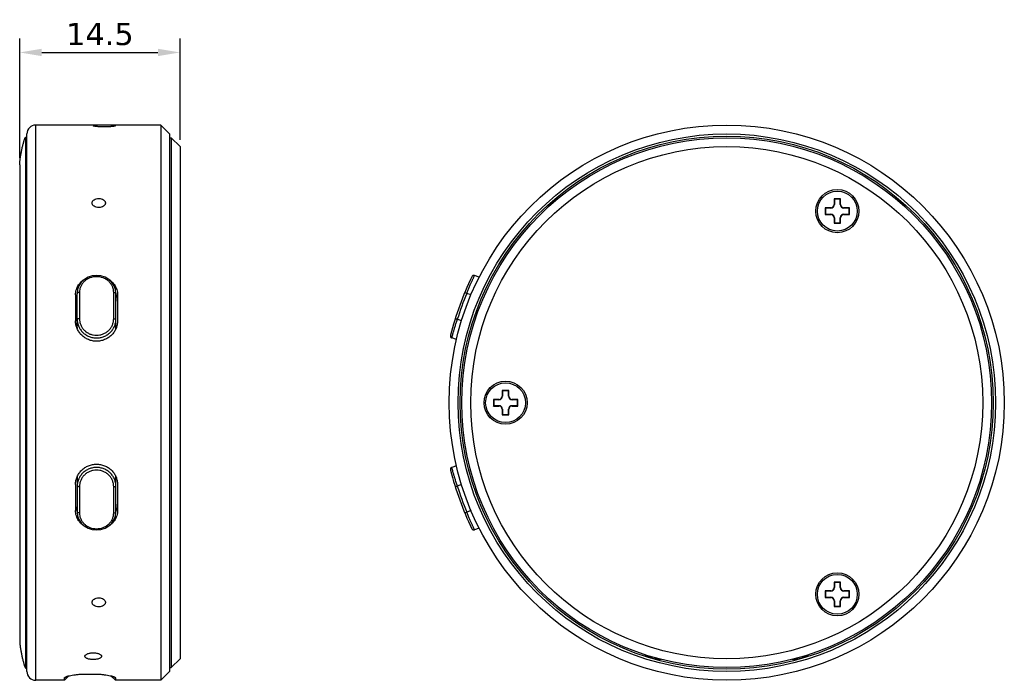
# Model space of a CAD drawing. Header units: millimetres. Extents: x 142 to 332, y 223 to 318.
# Tile 2 of 2: x 243 to 332, y 258 to 318. Entities that reach past the tile are written whole.
import ezdxf

# ---------------------------------------------------------------- set-up
doc = ezdxf.new("R2010")
doc.units = ezdxf.units.MM
doc.header["$LTSCALE"] = 30.734
doc.header["$PDMODE"] = 3
doc.header["$PDSIZE"] = 0.3125
doc.layers.get('0').update_dxf_attribs({"linetype": 'CONTINUOUS'})
doc.layers.get('Defpoints').update_dxf_attribs({"linetype": 'CONTINUOUS'})
doc.layers.add('DIM', color=6, linetype='CONTINUOUS')
doc.styles.add('Verdana', font='verdana.ttf', dxfattribs={"height": 2})
doc.dimstyles.new('aaaaaaaa 3.0', dxfattribs={"dimtxt": 2.5, "dimasz": 2, "dimexe": 1.25, "dimexo": 0.625, "dimtad": 1, "dimzin": 9, "dimdsep": 46, "dimtxsty": 'Verdana', "dimcen": 0, "dimazin": 0, "dimtfac": 1, "dimtmove": 0, "dimatfit": 3, "dimfxl": 1, "dimlwd": 25, "dimlwe": 25, "dimarcsym": 0})

# ---------------------------------------------------------------- blocks, each defined once
blk = doc.blocks.new('*D13')
at = {"layer": 'Defpoints', "color": 0}
for p in [(257.335, 315.044), (257.335, 306.527), (242.835, 304.877)]:
    blk.add_point(p, dxfattribs=at)
at = {"layer": 'DIM', "color": 0, "lineweight": 25}
for p, q in [((242.835, 305.502), (242.835, 316.294)), ((257.335, 307.152), (257.335, 316.294)), ((244.835, 315.044), (255.335, 315.044))]:
    blk.add_line(p, q, dxfattribs=at)
at = {"layer": 'DIM', "color": 0}
for points in [[(244.835, 315.377), (244.835, 314.71), (242.835, 315.044)], [(255.335, 314.71), (255.335, 315.377), (257.335, 315.044)]]:
    blk.add_solid(points, dxfattribs=at)
at = {"layer": 'DIM', "color": 0, "insert": (250.085, 316.693), "char_height": 2, "attachment_point": 5, "style": 'Verdana'}
blk.add_mtext('14.5', dxfattribs=at)

msp = doc.modelspace()

# ---------------------------------------------------------------- linework, layer by layer
at = {"linetype": 'Continuous'}
for p, q in [((244.285, 258.277), (244.285, 308.477)), ((255.585, 308.477), (244.285, 308.477)), ((255.585, 308.477), (255.585, 258.277)), ((256.385, 307.677), (255.585, 308.477)), ((243.385, 259.377), (243.385, 307.377)), ((243.385, 307.377), (243.485, 307.377)), ((243.485, 259.077), (243.485, 307.677)), ((256.385, 307.677), (256.385, 259.077)), ((256.385, 307.327), (256.535, 307.327)), ((256.535, 307.327), (256.535, 259.427)), ((257.335, 306.527), (256.535, 307.327)), ((257.335, 306.527), (257.335, 260.227)), ((242.835, 304.877), (242.835, 261.877)), ((315.671, 300.998), (315.671, 300.398)), ((316.171, 300.998), (315.671, 300.998)), ((315.671, 300.998), (315.702, 300.966)), ((315.702, 300.966), (315.702, 300.429)), ((316.171, 300.966), (315.702, 300.966)), ((316.171, 300.998), (316.171, 300.966)), ((316.471, 301.798), (316.471, 301.298)), ((317.071, 301.798), (316.471, 301.798)), ((316.471, 301.798), (316.502, 301.766)), ((316.471, 301.298), (316.502, 301.298)), ((316.502, 301.766), (316.502, 301.298)), ((317.039, 301.766), (316.502, 301.766)), ((317.071, 301.798), (317.039, 301.766)), ((317.039, 301.298), (317.039, 301.766)), ((317.071, 301.298), (317.039, 301.298)), ((317.071, 301.298), (317.071, 301.798)), ((317.371, 300.998), (317.371, 300.966)), ((317.871, 300.998), (317.371, 300.998)), ((317.839, 300.966), (317.371, 300.966)), ((317.871, 300.998), (317.839, 300.966)), ((317.839, 300.429), (317.839, 300.966)), ((317.871, 300.398), (317.871, 300.998)), ((315.671, 300.398), (315.702, 300.429)), ((315.671, 300.398), (316.171, 300.398)), ((315.702, 300.429), (316.171, 300.429)), ((316.171, 300.398), (316.171, 300.429)), ((316.471, 300.098), (316.471, 299.598)), ((316.471, 300.098), (316.502, 300.098)), ((316.502, 300.098), (316.502, 299.629)), ((317.039, 299.629), (317.039, 300.098)), ((317.071, 300.098), (317.039, 300.098)), ((317.071, 299.598), (317.071, 300.098)), ((317.371, 300.398), (317.371, 300.429)), ((317.371, 300.429), (317.839, 300.429)), ((317.371, 300.398), (317.871, 300.398)), ((317.871, 300.398), (317.839, 300.429)), ((316.471, 299.598), (316.502, 299.629)), ((316.471, 299.598), (317.071, 299.598)), ((316.502, 299.629), (317.039, 299.629)), ((317.071, 299.598), (317.039, 299.629)), ((284.383, 294.718), (283.962, 294.871)), ((247.885, 293.126), (247.885, 290.777)), ((248.035, 290.189), (248.035, 293.264)), ((248.235, 293.34), (248.235, 290.975)), ((251.335, 290.975), (251.335, 293.34)), ((251.535, 290.189), (251.535, 293.264)), ((251.685, 293.126), (251.685, 290.777)), ((283.077, 293.34), (283.261, 293.264)), ((283.647, 293.124), (283.261, 293.264)), ((282.216, 290.975), (282.406, 290.915)), ((282.791, 290.775), (282.406, 290.915)), ((282.335, 289.078), (281.91, 289.233)), ((286.471, 284.477), (286.471, 283.977)), ((286.471, 284.477), (286.502, 284.446)), ((287.071, 284.477), (286.471, 284.477)), ((286.502, 284.446), (286.502, 283.977)), ((287.039, 284.446), (286.502, 284.446)), ((287.071, 284.477), (287.039, 284.446)), ((287.039, 283.977), (287.039, 284.446)), ((287.071, 283.977), (287.071, 284.477)), ((285.671, 283.677), (285.671, 283.077)), ((285.671, 283.677), (285.702, 283.646)), ((286.171, 283.677), (285.671, 283.677)), ((285.702, 283.646), (285.702, 283.109)), ((286.171, 283.646), (285.702, 283.646)), ((286.171, 283.677), (286.171, 283.646)), ((286.471, 283.977), (286.502, 283.977)), ((287.071, 283.977), (287.039, 283.977)), ((287.371, 283.677), (287.371, 283.646)), ((287.871, 283.677), (287.371, 283.677)), ((287.839, 283.646), (287.371, 283.646)), ((287.871, 283.677), (287.839, 283.646)), ((287.839, 283.109), (287.839, 283.646)), ((287.871, 283.077), (287.871, 283.677)), ((285.671, 283.077), (285.702, 283.109)), ((285.671, 283.077), (286.171, 283.077)), ((285.702, 283.109), (286.171, 283.109)), ((286.171, 283.077), (286.171, 283.109)), ((286.471, 282.777), (286.471, 282.277)), ((286.471, 282.777), (286.502, 282.777)), ((286.471, 282.277), (286.502, 282.309)), ((286.471, 282.277), (287.071, 282.277)), ((286.502, 282.777), (286.502, 282.309)), ((286.502, 282.309), (287.039, 282.309)), ((287.039, 282.309), (287.039, 282.777)), ((287.071, 282.777), (287.039, 282.777)), ((287.071, 282.277), (287.039, 282.309)), ((287.071, 282.277), (287.071, 282.777)), ((287.371, 283.077), (287.371, 283.109)), ((287.371, 283.109), (287.839, 283.109)), ((287.371, 283.077), (287.871, 283.077)), ((287.871, 283.077), (287.839, 283.109)), ((282.335, 277.676), (281.91, 277.521)), ((248.035, 276.566), (248.035, 273.49)), ((251.535, 273.49), (251.535, 276.566)), ((247.885, 275.978), (247.885, 273.628)), ((248.235, 275.779), (248.235, 273.414)), ((251.335, 273.414), (251.335, 275.779)), ((251.685, 275.978), (251.685, 273.628)), ((282.216, 275.779), (282.406, 275.839)), ((282.791, 275.979), (282.406, 275.839)), ((283.077, 273.414), (283.261, 273.49)), ((283.647, 273.631), (283.261, 273.49)), ((284.383, 272.036), (283.962, 271.883)), ((317.071, 267.157), (316.471, 267.157)), ((316.471, 267.157), (316.502, 267.125)), ((316.471, 267.157), (316.471, 266.657)), ((317.039, 267.125), (316.502, 267.125)), ((316.502, 267.125), (316.502, 266.657)), ((317.071, 267.157), (317.039, 267.125)), ((317.039, 266.657), (317.039, 267.125)), ((317.071, 266.657), (317.071, 267.157)), ((316.171, 266.357), (315.671, 266.357)), ((315.671, 266.357), (315.702, 266.325)), ((315.671, 266.357), (315.671, 265.757)), ((316.171, 266.325), (315.702, 266.325)), ((315.702, 266.325), (315.702, 265.788)), ((316.171, 266.357), (316.171, 266.325)), ((316.471, 266.657), (316.502, 266.657)), ((317.071, 266.657), (317.039, 266.657)), ((317.871, 266.357), (317.371, 266.357)), ((317.371, 266.357), (317.371, 266.325)), ((317.839, 266.325), (317.371, 266.325)), ((317.871, 266.357), (317.839, 266.325)), ((317.839, 265.788), (317.839, 266.325)), ((317.871, 265.757), (317.871, 266.357)), ((315.671, 265.757), (315.702, 265.788)), ((315.671, 265.757), (316.171, 265.757)), ((315.702, 265.788), (316.171, 265.788)), ((316.171, 265.757), (316.171, 265.788)), ((316.471, 265.457), (316.502, 265.457)), ((316.471, 265.457), (316.471, 264.957)), ((316.502, 265.457), (316.502, 264.988)), ((317.071, 265.457), (317.039, 265.457)), ((317.039, 264.988), (317.039, 265.457)), ((317.071, 264.957), (317.071, 265.457)), ((317.371, 265.788), (317.839, 265.788)), ((317.371, 265.757), (317.371, 265.788)), ((317.371, 265.757), (317.871, 265.757)), ((317.871, 265.757), (317.839, 265.788)), ((316.471, 264.957), (316.502, 264.988)), ((316.471, 264.957), (317.071, 264.957)), ((316.502, 264.988), (317.039, 264.988)), ((317.071, 264.957), (317.039, 264.988)), ((257.335, 260.227), (256.535, 259.427)), ((300.771, 260.177), (300.841, 260.177)), ((312.701, 260.177), (312.771, 260.177)), ((243.385, 259.377), (243.485, 259.377)), ((256.385, 259.427), (256.535, 259.427)), ((246.885, 258.277), (244.285, 258.277)), ((247.291, 258.683), (246.885, 258.277)), ((246.885, 258.49), (246.969, 258.574)), ((246.885, 258.277), (246.885, 258.49)), ((248.885, 258.844), (249.485, 258.844)), ((251.079, 258.683), (251.485, 258.277)), ((251.485, 258.49), (251.4, 258.574)), ((251.485, 258.49), (251.485, 258.277)), ((255.585, 258.277), (251.485, 258.277)), ((256.385, 259.077), (255.585, 258.277))]:
    msp.add_line(p, q, dxfattribs=at)
for points in [[(251.535, 293.264), (251.498, 293.597), (251.374, 293.945), (251.168, 294.259), (250.891, 294.522), (250.556, 294.719), (250.182, 294.842), (249.787, 294.883), (249.392, 294.842), (249.017, 294.721), (248.682, 294.524), (248.404, 294.262), (248.197, 293.949), (248.072, 293.6), (248.035, 293.264)], [(283.962, 294.871), (283.943, 294.877), (283.875, 294.882), (283.809, 294.865), (283.753, 294.825), (283.713, 294.77)], [(281.785, 289.471), (281.779, 289.403), (281.797, 289.337), (281.836, 289.281), (281.892, 289.241), (281.91, 289.233)], [(281.91, 277.521), (281.892, 277.513), (281.836, 277.474), (281.797, 277.417), (281.779, 277.351), (281.785, 277.283)], [(248.035, 273.49), (248.072, 273.157), (248.195, 272.809), (248.401, 272.495), (248.679, 272.233), (249.013, 272.035), (249.388, 271.913), (249.783, 271.871), (250.178, 271.912), (250.553, 272.034), (250.888, 272.23), (251.166, 272.492), (251.373, 272.805), (251.497, 273.154), (251.535, 273.49)], [(283.713, 271.985), (283.753, 271.929), (283.809, 271.89), (283.875, 271.872), (283.943, 271.877), (283.962, 271.883)]]:
    msp.add_lwpolyline(points, dxfattribs=at)
for centre, radius in [((306.771, 283.377), 25.1), ((306.771, 283.377), 24.3), ((306.771, 283.377), 24.1), ((306.771, 283.377), 23.95), ((306.771, 283.377), 23.15), ((316.771, 300.698), 1.95), ((316.771, 300.698), 1.8), ((286.771, 283.377), 1.95), ((286.771, 283.377), 1.8), ((316.771, 266.057), 1.95), ((316.771, 266.057), 1.8)]:
    msp.add_circle(centre, radius, dxfattribs=at)
for centre, radius, start, end in [((244.285, 307.677), 0.8, 90, 180), ((316.171, 301.298), 0.331, 270, 360), ((316.171, 301.298), 0.3, 270, 360), ((317.371, 301.298), 0.331, 180, 270), ((317.371, 301.298), 0.3, 180, 270), ((316.171, 300.098), 0.331, 0, 90), ((316.171, 300.098), 0.3, 0, 90), ((317.371, 300.098), 0.331, 90, 180), ((317.371, 300.098), 0.3, 90, 180), ((310.06, 282.18), 29.2, 154.45938, 165.54062), ((249.609, 292.542), 1.727, 155.81694, 156.21218), ((249.96, 292.542), 1.727, 23.78782, 24.18306), ((310.06, 282.18), 29, 157.52959, 162.47041), ((249.58, 290.189), 1.546, 180.01062, 186.22328), ((249.989, 290.189), 1.546, 353.77683, 359.98938), ((286.171, 283.977), 0.331, 270, 360), ((286.171, 283.977), 0.3, 270, 360), ((287.371, 283.977), 0.331, 180, 270), ((287.371, 283.977), 0.3, 180, 270), ((286.171, 282.777), 0.331, 0, 90), ((286.171, 282.777), 0.3, 0, 90), ((287.371, 282.777), 0.331, 90, 180), ((287.371, 282.777), 0.3, 90, 180), ((310.06, 284.574), 29.2, 194.45938, 205.54062), ((249.58, 276.565), 1.546, 173.77695, 179.98938), ((249.989, 276.565), 1.546, 0.01062, 6.22317), ((310.06, 284.574), 29, 197.52959, 202.47041), ((249.609, 274.212), 1.727, 203.78782, 204.18306), ((249.96, 274.212), 1.727, 335.81694, 336.21218), ((316.171, 266.657), 0.331, 270, 360), ((316.171, 266.657), 0.3, 270, 360), ((317.371, 266.657), 0.331, 180, 270), ((317.371, 266.657), 0.3, 180, 270), ((316.171, 265.457), 0.331, 0, 90), ((316.171, 265.457), 0.3, 0, 90), ((317.371, 265.457), 0.331, 90, 180), ((317.371, 265.457), 0.3, 90, 180), ((300.771, 262.677), 2.5, 236.63475, 270), ((312.771, 262.677), 2.5, 270, 303.36525), ((244.285, 259.077), 0.8, 180, 270)]:
    msp.add_arc(centre, radius, start, end, dxfattribs=at)
for points, knots in [([(251.485, 308.405), (251.485, 308.408), (251.481, 308.412), (251.474, 308.416), (251.461, 308.421), (251.439, 308.426), (251.406, 308.432), (251.364, 308.437), (251.314, 308.441), (251.256, 308.445), (251.164, 308.45), (251.034, 308.455), (250.863, 308.458), (250.678, 308.46), (250.485, 308.461), (250.292, 308.46), (250.107, 308.458), (249.936, 308.455), (249.806, 308.45), (249.714, 308.445), (249.656, 308.441), (249.605, 308.437), (249.564, 308.432), (249.531, 308.426), (249.509, 308.421), (249.496, 308.416), (249.489, 308.412), (249.485, 308.408), (249.485, 308.405)], [0, 0, 0, 0, 0.004307, 0.007738, 0.012206, 0.024412, 0.041028, 0.061972, 0.087082, 0.116137, 0.148871, 0.224116, 0.309961, 0.403116, 0.5, 0.596884, 0.690039, 0.775884, 0.851129, 0.883863, 0.912918, 0.938028, 0.958972, 0.975588, 0.987794, 0.992262, 0.995693, 1, 1, 1, 1]), ([(251.485, 308.405), (251.485, 308.402), (251.481, 308.397), (251.474, 308.393), (251.465, 308.389), (251.454, 308.385), (251.435, 308.379), (251.39, 308.368), (251.306, 308.354), (251.184, 308.34), (251.034, 308.327), (250.863, 308.317), (250.678, 308.31), (250.485, 308.308), (250.292, 308.31), (250.106, 308.317), (249.936, 308.327), (249.786, 308.34), (249.663, 308.354), (249.58, 308.368), (249.534, 308.379), (249.515, 308.385), (249.505, 308.389), (249.496, 308.393), (249.489, 308.397), (249.485, 308.402), (249.485, 308.405)], [0, 0, 0, 0, 0.004454, 0.007998, 0.012582, 0.018249, 0.025011, 0.041807, 0.088066, 0.149861, 0.224951, 0.310546, 0.403413, 0.5, 0.596587, 0.689454, 0.775049, 0.850139, 0.911934, 0.958193, 0.974989, 0.981751, 0.987418, 0.992002, 0.995546, 1, 1, 1, 1]), ([(242.835, 304.877), (242.835, 304.908), (242.837, 304.969), (242.844, 305.088), (242.859, 305.233), (242.88, 305.403), (242.912, 305.624), (242.948, 305.842), (242.988, 306.057), (243.02, 306.216), (243.054, 306.373), (243.089, 306.528), (243.126, 306.682), (243.159, 306.808), (243.186, 306.908), (243.208, 306.982), (243.23, 307.055), (243.253, 307.127), (243.274, 307.185), (243.292, 307.231), (243.306, 307.265), (243.321, 307.298), (243.337, 307.329), (243.353, 307.353), (243.368, 307.37), (243.379, 307.377), (243.385, 307.377)], [0, 0, 0, 0, 0.035975, 0.070771, 0.138492, 0.204711, 0.269931, 0.39821, 0.461469, 0.524204, 0.586426, 0.648127, 0.709273, 0.769797, 0.799791, 0.829576, 0.859119, 0.888369, 0.917247, 0.931509, 0.945618, 0.959534, 0.973195, 0.986502, 0.993028, 1, 1, 1, 1]), ([(249.385, 301.432), (249.385, 301.46), (249.393, 301.516), (249.428, 301.595), (249.485, 301.666), (249.589, 301.752), (249.758, 301.825), (249.908, 301.844), (249.985, 301.844)], [0, 0, 0, 0, 0.102463, 0.208519, 0.321391, 0.442846, 0.710253, 1, 1, 1, 1]), ([(249.985, 301.844), (250.062, 301.844), (250.211, 301.825), (250.38, 301.752), (250.484, 301.666), (250.541, 301.595), (250.577, 301.516), (250.585, 301.46), (250.585, 301.432)], [0, 0, 0, 0, 0.289747, 0.557156, 0.678611, 0.791483, 0.897538, 1, 1, 1, 1]), ([(249.985, 301.011), (249.908, 301.011), (249.758, 301.031), (249.589, 301.107), (249.485, 301.195), (249.428, 301.269), (249.393, 301.349), (249.385, 301.405), (249.385, 301.432)], [0, 0, 0, 0, 0.287933, 0.555336, 0.677507, 0.791218, 0.897788, 1, 1, 1, 1]), ([(250.585, 301.432), (250.585, 301.405), (250.577, 301.349), (250.541, 301.269), (250.485, 301.195), (250.381, 301.107), (250.212, 301.031), (250.062, 301.011), (249.985, 301.011)], [0, 0, 0, 0, 0.102213, 0.208784, 0.322495, 0.444665, 0.712068, 1, 1, 1, 1]), ([(251.335, 293.34), (251.335, 293.434), (251.315, 293.623), (251.226, 293.894), (251.082, 294.143), (250.888, 294.36), (250.652, 294.538), (250.291, 294.715), (249.784, 294.806), (249.277, 294.714), (248.917, 294.538), (248.681, 294.36), (248.487, 294.142), (248.343, 293.893), (248.255, 293.623), (248.235, 293.434), (248.235, 293.34)], [0, 0, 0, 0, 0.060304, 0.120764, 0.181765, 0.243652, 0.306595, 0.370582, 0.500153, 0.629722, 0.693698, 0.756608, 0.818438, 0.879373, 0.939751, 1, 1, 1, 1]), ([(283.261, 293.264), (283.304, 293.369), (283.39, 293.576), (283.497, 293.829), (283.581, 294.023), (283.639, 294.157), (283.695, 294.283), (283.747, 294.4), (283.794, 294.505), (283.836, 294.598), (283.868, 294.668), (283.891, 294.717), (283.905, 294.749), (283.918, 294.777), (283.93, 294.801), (283.939, 294.822), (283.947, 294.839), (283.953, 294.851), (283.956, 294.859), (283.958, 294.863), (283.96, 294.867), (283.961, 294.869), (283.961, 294.87), (283.962, 294.871), (283.962, 294.871)], [0, 0, 0, 0, 0.194863, 0.382289, 0.470913, 0.555039, 0.63385, 0.706573, 0.772521, 0.831043, 0.881585, 0.903699, 0.923633, 0.941343, 0.956786, 0.96992, 0.980707, 0.989125, 0.992441, 0.995158, 0.997274, 0.998788, 0.999697, 1, 1, 1, 1]), ([(247.885, 293.126), (247.885, 293.206), (247.897, 293.367), (247.951, 293.603), (248.04, 293.83), (248.162, 294.041), (248.315, 294.235), (248.496, 294.408), (248.701, 294.555), (248.85, 294.635), (248.928, 294.671)], [0, 0, 0, 0, 0.122518, 0.244928, 0.367701, 0.491293, 0.6161, 0.742411, 0.870381, 1, 1, 1, 1]), ([(250.644, 294.67), (250.721, 294.634), (250.871, 294.554), (251.075, 294.407), (251.256, 294.234), (251.408, 294.041), (251.53, 293.829), (251.619, 293.603), (251.673, 293.367), (251.685, 293.206), (251.685, 293.126)], [0, 0, 0, 0, 0.129613, 0.257576, 0.383885, 0.50869, 0.632284, 0.755061, 0.877476, 1, 1, 1, 1]), ([(248.029, 293.238), (247.982, 293.131), (247.909, 292.906), (247.885, 292.672), (247.885, 292.555)], [0, 0, 0, 0, 0.501229, 1, 1, 1, 1]), ([(248.235, 293.34), (248.209, 293.34), (248.172, 293.338), (248.125, 293.328), (248.095, 293.319), (248.07, 293.308), (248.051, 293.295), (248.038, 293.28), (248.035, 293.269), (248.035, 293.264)], [0, 0, 0, 0, 0.337134, 0.492208, 0.631658, 0.752103, 0.851979, 0.932473, 1, 1, 1, 1]), ([(251.335, 293.34), (251.36, 293.34), (251.398, 293.338), (251.445, 293.328), (251.475, 293.319), (251.5, 293.308), (251.519, 293.295), (251.532, 293.28), (251.535, 293.269), (251.535, 293.264)], [0, 0, 0, 0, 0.337135, 0.492209, 0.631659, 0.752104, 0.851979, 0.932473, 1, 1, 1, 1]), ([(251.685, 292.555), (251.685, 292.672), (251.66, 292.906), (251.588, 293.131), (251.54, 293.238)], [0, 0, 0, 0, 0.498771, 1, 1, 1, 1]), ([(251.685, 290.777), (251.685, 290.657), (251.666, 290.478), (251.606, 290.246), (251.522, 290.019), (251.374, 289.752), (251.177, 289.517), (250.993, 289.355), (250.793, 289.21), (250.517, 289.065), (250.158, 288.958), (249.785, 288.922), (249.411, 288.958), (249.053, 289.065), (248.777, 289.21), (248.577, 289.355), (248.393, 289.517), (248.195, 289.752), (248.048, 290.019), (247.964, 290.246), (247.903, 290.478), (247.885, 290.657), (247.885, 290.777)], [0, 0, 0, 0, 0.06095, 0.091622, 0.122418, 0.184326, 0.246749, 0.278172, 0.309697, 0.372929, 0.436403, 0.5, 0.563596, 0.627071, 0.690303, 0.721828, 0.753251, 0.815674, 0.877582, 0.908378, 0.93905, 1, 1, 1, 1]), ([(248.235, 290.975), (248.209, 290.975), (248.172, 290.973), (248.125, 290.965), (248.095, 290.958), (248.07, 290.949), (248.048, 290.938), (248.035, 290.924), (248.035, 290.915)], [0, 0, 0, 0, 0.351311, 0.511847, 0.654825, 0.776145, 0.87342, 1, 1, 1, 1]), ([(248.035, 290.915), (248.035, 290.806), (248.058, 290.586), (248.158, 290.269), (248.321, 289.977), (248.54, 289.72), (248.807, 289.509), (249.112, 289.352), (249.442, 289.255), (249.786, 289.222), (250.129, 289.255), (250.459, 289.352), (250.764, 289.51), (251.03, 289.721), (251.249, 289.978), (251.412, 290.27), (251.512, 290.586), (251.535, 290.806), (251.535, 290.915)], [0, 0, 0, 0, 0.060915, 0.122221, 0.184027, 0.246398, 0.309299, 0.372648, 0.436316, 0.500151, 0.563985, 0.627654, 0.690994, 0.753865, 0.816181, 0.87792, 0.939141, 1, 1, 1, 1]), ([(248.235, 290.975), (248.235, 290.878), (248.255, 290.682), (248.343, 290.4), (248.487, 290.139), (248.681, 289.909), (248.917, 289.719), (249.187, 289.578), (249.48, 289.491), (249.786, 289.461), (250.091, 289.491), (250.384, 289.579), (250.654, 289.72), (250.89, 289.91), (251.083, 290.14), (251.226, 290.401), (251.315, 290.682), (251.335, 290.878), (251.335, 290.975)], [0, 0, 0, 0, 0.06096, 0.122316, 0.18416, 0.246548, 0.309441, 0.372758, 0.436376, 0.50015, 0.563924, 0.627542, 0.69085, 0.753713, 0.816046, 0.877824, 0.939095, 1, 1, 1, 1]), ([(251.335, 290.975), (251.36, 290.975), (251.398, 290.973), (251.445, 290.965), (251.475, 290.958), (251.5, 290.949), (251.522, 290.938), (251.535, 290.924), (251.535, 290.915)], [0, 0, 0, 0, 0.351311, 0.511847, 0.654825, 0.776145, 0.87342, 1, 1, 1, 1]), ([(281.91, 289.233), (281.91, 289.234), (281.911, 289.237), (281.912, 289.243), (281.915, 289.253), (281.919, 289.267), (281.924, 289.285), (281.933, 289.318), (281.946, 289.368), (281.966, 289.438), (281.989, 289.524), (282.017, 289.622), (282.061, 289.778), (282.124, 289.997), (282.209, 290.283), (282.304, 290.593), (282.372, 290.806), (282.406, 290.915)], [0, 0, 0, 0, 0.001214, 0.004842, 0.010874, 0.0193, 0.030104, 0.043252, 0.076434, 0.118532, 0.169113, 0.227681, 0.293655, 0.445191, 0.617896, 0.805189, 1, 1, 1, 1]), ([(248.035, 290.189), (248.035, 290.186), (248.035, 290.183), (248.035, 290.179), (248.035, 290.176), (248.035, 290.174), (248.035, 290.173), (248.035, 290.172), (248.035, 290.171), (248.035, 290.17), (248.035, 290.17), (248.035, 290.167), (248.035, 290.164), (248.035, 290.16), (248.035, 290.156), (248.035, 290.15), (248.036, 290.143), (248.036, 290.134), (248.036, 290.125), (248.037, 290.117), (248.037, 290.108), (248.037, 290.1), (248.038, 290.091), (248.038, 290.084), (248.039, 290.078), (248.039, 290.072), (248.04, 290.065), (248.04, 290.059), (248.041, 290.056)], [0, 0, 0, 0, 0.0625, 0.09375, 0.125, 0.140625, 0.15625, 0.164062, 0.167969, 0.171875, 0.179688, 0.1875, 0.21875, 0.25, 0.28125, 0.3125, 0.375, 0.4375, 0.5, 0.5625, 0.625, 0.6875, 0.75, 0.8125, 0.84375, 0.875, 0.9375, 1, 1, 1, 1]), ([(251.529, 290.056), (251.529, 290.058), (251.53, 290.061), (251.53, 290.065), (251.53, 290.068), (251.53, 290.07), (251.53, 290.071), (251.53, 290.072), (251.53, 290.073), (251.531, 290.074), (251.531, 290.075), (251.531, 290.077), (251.531, 290.08), (251.531, 290.084), (251.532, 290.089), (251.532, 290.094), (251.532, 290.101), (251.533, 290.11), (251.533, 290.119), (251.534, 290.127), (251.534, 290.136), (251.534, 290.144), (251.534, 290.153), (251.535, 290.16), (251.535, 290.166), (251.535, 290.172), (251.535, 290.18), (251.535, 290.186), (251.535, 290.189)], [0, 0, 0, 0, 0.0625, 0.09375, 0.125, 0.140625, 0.15625, 0.164062, 0.167969, 0.171875, 0.179688, 0.1875, 0.21875, 0.25, 0.28125, 0.3125, 0.375, 0.4375, 0.5, 0.5625, 0.625, 0.6875, 0.75, 0.8125, 0.84375, 0.875, 0.9375, 1, 1, 1, 1]), ([(247.885, 275.978), (247.885, 276.097), (247.903, 276.277), (247.964, 276.509), (248.048, 276.735), (248.195, 277.002), (248.393, 277.237), (248.577, 277.399), (248.777, 277.545), (249.053, 277.689), (249.411, 277.796), (249.785, 277.832), (250.158, 277.796), (250.517, 277.689), (250.793, 277.545), (250.993, 277.399), (251.177, 277.237), (251.374, 277.002), (251.522, 276.735), (251.606, 276.509), (251.666, 276.277), (251.685, 276.097), (251.685, 275.978)], [0, 0, 0, 0, 0.06095, 0.091622, 0.122418, 0.184326, 0.246749, 0.278172, 0.309698, 0.372929, 0.436404, 0.5, 0.563596, 0.627071, 0.690302, 0.721828, 0.753251, 0.815674, 0.877582, 0.908378, 0.93905, 1, 1, 1, 1]), ([(251.535, 275.839), (251.535, 275.949), (251.512, 276.168), (251.411, 276.485), (251.248, 276.777), (251.029, 277.034), (250.762, 277.245), (250.458, 277.402), (250.128, 277.499), (249.784, 277.532), (249.44, 277.499), (249.11, 277.402), (248.806, 277.244), (248.539, 277.033), (248.321, 276.776), (248.158, 276.484), (248.058, 276.168), (248.035, 275.949), (248.035, 275.839)], [0, 0, 0, 0, 0.060915, 0.122221, 0.184027, 0.246398, 0.309299, 0.372648, 0.436316, 0.500151, 0.563985, 0.627654, 0.690994, 0.753865, 0.816181, 0.87792, 0.939141, 1, 1, 1, 1]), ([(251.335, 275.779), (251.335, 275.876), (251.315, 276.072), (251.226, 276.354), (251.083, 276.615), (250.889, 276.845), (250.653, 277.035), (250.383, 277.176), (250.09, 277.264), (249.784, 277.293), (249.479, 277.263), (249.185, 277.176), (248.916, 277.034), (248.68, 276.844), (248.487, 276.615), (248.343, 276.354), (248.255, 276.072), (248.235, 275.876), (248.235, 275.779)], [0, 0, 0, 0, 0.06096, 0.122316, 0.18416, 0.246548, 0.309441, 0.372758, 0.436376, 0.50015, 0.563924, 0.627542, 0.69085, 0.753713, 0.816046, 0.877824, 0.939095, 1, 1, 1, 1]), ([(282.406, 275.839), (282.372, 275.948), (282.304, 276.161), (282.224, 276.424), (282.163, 276.626), (282.122, 276.767), (282.083, 276.899), (282.048, 277.021), (282.017, 277.132), (281.989, 277.231), (281.969, 277.305), (281.954, 277.357), (281.945, 277.39), (281.937, 277.42), (281.93, 277.447), (281.924, 277.469), (281.919, 277.487), (281.916, 277.5), (281.913, 277.508), (281.912, 277.512), (281.911, 277.516), (281.911, 277.519), (281.91, 277.52), (281.91, 277.521), (281.91, 277.521)], [0, 0, 0, 0, 0.194863, 0.382289, 0.470913, 0.555039, 0.63385, 0.706573, 0.772521, 0.831043, 0.881585, 0.903699, 0.923633, 0.941343, 0.956786, 0.96992, 0.980707, 0.989125, 0.992441, 0.995158, 0.997274, 0.998788, 0.999697, 1, 1, 1, 1]), ([(248.041, 276.699), (248.04, 276.696), (248.04, 276.693), (248.04, 276.689), (248.04, 276.686), (248.039, 276.684), (248.039, 276.683), (248.039, 276.682), (248.039, 276.681), (248.039, 276.68), (248.039, 276.68), (248.039, 276.677), (248.039, 276.674), (248.038, 276.67), (248.038, 276.666), (248.038, 276.66), (248.037, 276.653), (248.037, 276.644), (248.036, 276.636), (248.036, 276.627), (248.036, 276.618), (248.035, 276.61), (248.035, 276.601), (248.035, 276.594), (248.035, 276.588), (248.035, 276.582), (248.035, 276.575), (248.035, 276.569), (248.035, 276.566)], [0, 0, 0, 0, 0.0625, 0.09375, 0.125, 0.140625, 0.15625, 0.164062, 0.167969, 0.171875, 0.179688, 0.1875, 0.21875, 0.25, 0.28125, 0.3125, 0.375, 0.4375, 0.5, 0.5625, 0.625, 0.6875, 0.75, 0.8125, 0.84375, 0.875, 0.9375, 1, 1, 1, 1]), ([(251.535, 276.566), (251.535, 276.568), (251.535, 276.571), (251.535, 276.575), (251.535, 276.578), (251.535, 276.58), (251.535, 276.581), (251.535, 276.582), (251.535, 276.583), (251.535, 276.584), (251.535, 276.585), (251.535, 276.587), (251.535, 276.59), (251.535, 276.594), (251.534, 276.599), (251.534, 276.604), (251.534, 276.611), (251.534, 276.62), (251.534, 276.629), (251.533, 276.637), (251.533, 276.646), (251.532, 276.654), (251.532, 276.663), (251.531, 276.67), (251.531, 276.676), (251.53, 276.682), (251.53, 276.69), (251.529, 276.696), (251.529, 276.699)], [0, 0, 0, 0, 0.0625, 0.09375, 0.125, 0.140625, 0.15625, 0.164062, 0.167969, 0.171875, 0.179688, 0.1875, 0.21875, 0.25, 0.28125, 0.3125, 0.375, 0.4375, 0.5, 0.5625, 0.625, 0.6875, 0.75, 0.8125, 0.84375, 0.875, 0.9375, 1, 1, 1, 1]), ([(248.235, 275.779), (248.209, 275.779), (248.172, 275.781), (248.125, 275.789), (248.095, 275.796), (248.07, 275.805), (248.048, 275.816), (248.035, 275.83), (248.035, 275.839)], [0, 0, 0, 0, 0.351311, 0.511847, 0.654825, 0.776145, 0.87342, 1, 1, 1, 1]), ([(251.335, 275.779), (251.36, 275.779), (251.398, 275.781), (251.445, 275.789), (251.475, 275.796), (251.5, 275.805), (251.522, 275.816), (251.535, 275.83), (251.535, 275.839)], [0, 0, 0, 0, 0.351311, 0.511847, 0.654825, 0.776145, 0.87342, 1, 1, 1, 1]), ([(247.885, 274.199), (247.885, 274.082), (247.909, 273.848), (247.982, 273.623), (248.029, 273.516)], [0, 0, 0, 0, 0.498771, 1, 1, 1, 1]), ([(248.926, 272.084), (248.849, 272.12), (248.699, 272.2), (248.494, 272.348), (248.314, 272.52), (248.162, 272.714), (248.04, 272.925), (247.951, 273.151), (247.897, 273.387), (247.885, 273.548), (247.885, 273.628)], [0, 0, 0, 0, 0.129613, 0.257577, 0.383885, 0.508691, 0.632284, 0.755061, 0.877477, 1, 1, 1, 1]), ([(248.235, 273.414), (248.209, 273.414), (248.172, 273.416), (248.125, 273.426), (248.095, 273.435), (248.07, 273.446), (248.051, 273.459), (248.038, 273.474), (248.035, 273.485), (248.035, 273.49)], [0, 0, 0, 0, 0.337135, 0.492209, 0.631659, 0.752104, 0.851979, 0.932473, 1, 1, 1, 1]), ([(248.235, 273.414), (248.235, 273.32), (248.255, 273.131), (248.343, 272.86), (248.488, 272.611), (248.682, 272.394), (248.918, 272.216), (249.279, 272.039), (249.786, 271.948), (250.292, 272.04), (250.653, 272.217), (250.889, 272.395), (251.083, 272.612), (251.226, 272.861), (251.315, 273.131), (251.335, 273.32), (251.335, 273.414)], [0, 0, 0, 0, 0.060304, 0.120764, 0.181765, 0.243652, 0.306595, 0.370582, 0.500153, 0.629722, 0.693698, 0.756608, 0.818438, 0.879373, 0.939751, 1, 1, 1, 1]), ([(251.685, 273.628), (251.685, 273.548), (251.673, 273.387), (251.619, 273.151), (251.53, 272.925), (251.408, 272.713), (251.255, 272.519), (251.074, 272.347), (250.869, 272.199), (250.719, 272.119), (250.642, 272.084)], [0, 0, 0, 0, 0.122518, 0.244928, 0.367701, 0.491292, 0.616099, 0.742411, 0.870381, 1, 1, 1, 1]), ([(251.335, 273.414), (251.36, 273.414), (251.398, 273.416), (251.445, 273.426), (251.475, 273.435), (251.5, 273.446), (251.519, 273.459), (251.532, 273.474), (251.535, 273.485), (251.535, 273.49)], [0, 0, 0, 0, 0.337134, 0.492208, 0.631658, 0.752103, 0.851979, 0.932473, 1, 1, 1, 1]), ([(251.54, 273.516), (251.588, 273.623), (251.66, 273.848), (251.685, 274.082), (251.685, 274.199)], [0, 0, 0, 0, 0.501229, 1, 1, 1, 1]), ([(283.962, 271.883), (283.962, 271.883), (283.961, 271.886), (283.958, 271.892), (283.953, 271.901), (283.947, 271.915), (283.939, 271.932), (283.925, 271.962), (283.903, 272.009), (283.873, 272.076), (283.836, 272.157), (283.794, 272.25), (283.728, 272.397), (283.635, 272.605), (283.516, 272.88), (283.39, 273.178), (283.304, 273.385), (283.261, 273.49)], [0, 0, 0, 0, 0.001214, 0.004842, 0.010874, 0.0193, 0.030104, 0.043252, 0.076434, 0.118532, 0.169113, 0.227681, 0.293655, 0.445191, 0.617896, 0.805189, 1, 1, 1, 1]), ([(249.385, 265.322), (249.385, 265.349), (249.393, 265.405), (249.428, 265.485), (249.485, 265.559), (249.589, 265.647), (249.758, 265.723), (249.908, 265.744), (249.985, 265.744)], [0, 0, 0, 0, 0.102213, 0.208784, 0.322496, 0.444666, 0.712068, 1, 1, 1, 1]), ([(249.985, 265.744), (250.062, 265.744), (250.212, 265.723), (250.381, 265.647), (250.485, 265.559), (250.541, 265.485), (250.577, 265.405), (250.585, 265.349), (250.585, 265.322)], [0, 0, 0, 0, 0.287933, 0.555337, 0.677507, 0.791219, 0.897788, 1, 1, 1, 1]), ([(249.985, 264.91), (249.908, 264.91), (249.758, 264.929), (249.589, 265.002), (249.485, 265.088), (249.428, 265.159), (249.393, 265.238), (249.385, 265.294), (249.385, 265.322)], [0, 0, 0, 0, 0.289747, 0.557156, 0.678611, 0.791483, 0.897538, 1, 1, 1, 1]), ([(250.585, 265.322), (250.585, 265.294), (250.577, 265.238), (250.541, 265.159), (250.484, 265.088), (250.38, 265.002), (250.211, 264.929), (250.062, 264.91), (249.985, 264.91)], [0, 0, 0, 0, 0.102463, 0.208519, 0.321391, 0.442846, 0.710254, 1, 1, 1, 1]), ([(242.835, 261.877), (242.835, 261.846), (242.837, 261.785), (242.844, 261.666), (242.859, 261.522), (242.88, 261.351), (242.912, 261.13), (242.948, 260.912), (242.988, 260.697), (243.02, 260.538), (243.054, 260.381), (243.089, 260.226), (243.126, 260.072), (243.159, 259.946), (243.186, 259.846), (243.208, 259.772), (243.23, 259.699), (243.253, 259.628), (243.274, 259.569), (243.292, 259.523), (243.306, 259.489), (243.321, 259.457), (243.337, 259.425), (243.353, 259.401), (243.368, 259.384), (243.379, 259.377), (243.385, 259.377)], [0, 0, 0, 0, 0.035975, 0.070771, 0.138492, 0.204711, 0.269931, 0.39821, 0.461469, 0.524204, 0.586426, 0.648127, 0.709273, 0.769797, 0.799791, 0.829576, 0.859119, 0.888369, 0.917247, 0.931509, 0.945618, 0.959534, 0.973195, 0.986502, 0.993028, 1, 1, 1, 1]), ([(248.735, 260.447), (248.735, 260.457), (248.737, 260.478), (248.749, 260.508), (248.767, 260.538), (248.802, 260.579), (248.865, 260.625), (248.958, 260.672), (249.072, 260.711), (249.2, 260.74), (249.34, 260.758), (249.436, 260.762), (249.485, 260.762)], [0, 0, 0, 0, 0.034753, 0.071321, 0.11101, 0.154739, 0.25607, 0.376806, 0.51533, 0.668354, 0.831556, 1, 1, 1, 1]), ([(249.485, 260.152), (249.436, 260.152), (249.34, 260.156), (249.201, 260.172), (249.072, 260.197), (248.959, 260.232), (248.865, 260.275), (248.802, 260.319), (248.767, 260.358), (248.749, 260.387), (248.737, 260.417), (248.735, 260.437), (248.735, 260.447)], [0, 0, 0, 0, 0.170071, 0.334569, 0.488285, 0.626737, 0.746645, 0.846641, 0.889692, 0.928837, 0.965131, 1, 1, 1, 1]), ([(249.485, 260.762), (249.534, 260.762), (249.63, 260.758), (249.769, 260.74), (249.898, 260.711), (250.011, 260.672), (250.105, 260.625), (250.167, 260.579), (250.203, 260.538), (250.221, 260.508), (250.232, 260.478), (250.235, 260.457), (250.235, 260.447)], [0, 0, 0, 0, 0.168444, 0.331646, 0.48467, 0.623194, 0.74393, 0.845261, 0.88899, 0.928679, 0.965247, 1, 1, 1, 1]), ([(250.235, 260.447), (250.235, 260.437), (250.232, 260.417), (250.221, 260.387), (250.203, 260.358), (250.167, 260.319), (250.105, 260.275), (250.011, 260.232), (249.898, 260.197), (249.769, 260.172), (249.63, 260.156), (249.534, 260.152), (249.485, 260.152)], [0, 0, 0, 0, 0.034869, 0.071163, 0.110308, 0.153359, 0.253355, 0.373263, 0.511714, 0.665431, 0.829929, 1, 1, 1, 1]), ([(246.885, 258.49), (246.885, 258.497), (246.89, 258.513), (246.9, 258.525), (246.906, 258.531)], [0, 0, 0, 0, 0.441225, 1, 1, 1, 1]), ([(246.906, 258.531), (246.916, 258.541), (246.944, 258.561), (246.995, 258.588), (247.061, 258.616), (247.142, 258.643), (247.237, 258.67), (247.388, 258.707), (247.605, 258.749), (247.892, 258.79), (248.208, 258.821), (248.542, 258.84), (248.77, 258.844), (248.885, 258.844)], [0, 0, 0, 0, 0.021578, 0.05002, 0.085503, 0.127893, 0.17689, 0.232076, 0.35895, 0.503989, 0.662356, 0.829394, 1, 1, 1, 1]), ([(249.485, 258.844), (249.6, 258.844), (249.828, 258.84), (250.162, 258.821), (250.478, 258.79), (250.765, 258.749), (250.981, 258.707), (251.133, 258.67), (251.228, 258.643), (251.309, 258.615), (251.375, 258.588), (251.426, 258.561), (251.454, 258.541), (251.464, 258.531)], [0, 0, 0, 0, 0.171023, 0.33793, 0.496227, 0.641199, 0.768014, 0.823173, 0.872147, 0.91452, 0.949985, 0.978423, 1, 1, 1, 1]), ([(251.464, 258.531), (251.47, 258.525), (251.48, 258.513), (251.485, 258.497), (251.485, 258.49)], [0, 0, 0, 0, 0.559128, 1, 1, 1, 1])]:
    msp.add_open_spline(points, degree=3, knots=knots, dxfattribs=at)

# ---------------------------------------------------------------- dimensions: what is measured, and where the dimension line sits
at = {"layer": 'DIM'}
dim = msp.add_linear_dim(base=(257.335, 315.044), p1=(242.835, 304.877), p2=(257.335, 306.527), dimstyle='aaaaaaaa 3.0', dxfattribs=at)
dim.commit()
dim.dimension.update_dxf_attribs({"geometry": '*D13', "text_midpoint": (250.085, 316.693)})

doc.saveas('drawing.dxf')
